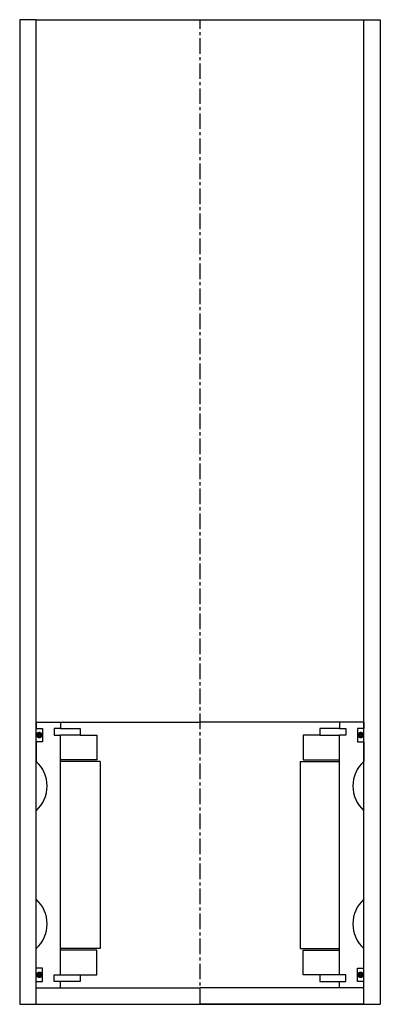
# Model space of a CAD drawing. Extents: x -55 to 55, y -10 to 290.
import ezdxf

# ---------------------------------------------------------------- set-up
doc = ezdxf.new("R2010")
doc.units = 0
doc.header["$LTSCALE"] = 0.15
doc.linetypes.add('CENTER', pattern=[50.8, 31.75, -6.35, 6.35, -6.35])
doc.layers.get('0').update_dxf_attribs({"linetype": 'CONTINUOUS'})
doc.layers.add('CENTER', color=9, linetype='CENTER')

msp = doc.modelspace()

# ---------------------------------------------------------------- linework, layer by layer
for p, q in [((-50, 290), (-55, 290)), ((-55, 290), (-55, -10)), ((-50, -10), (-50, 290)), ((-50, 290), (50, 290)), ((50, -10), (50, 290)), ((50, 290), (55, 290)), ((55, 290), (55, -10)), ((-50, 76), (-42.5, 76)), ((-50, 76), (-50, 74)), ((-42.5, 76), (0, 76)), ((-42.5, 76), (-42.5, 74)), ((42.5, 76), (0, 76)), ((42.5, 76), (42.5, 74)), ((50, 76), (42.5, 76)), ((50, 76), (50, 74)), ((-50, 74), (-48, 74)), ((-48, 74), (-48, 70)), ((-42.5, 74), (-44.5, 74)), ((-44.5, 74), (-44.5, 72)), ((-44.5, 72), (-42.5, 72)), ((-42.5, 74), (-36.5, 74)), ((-42.5, -1), (-42.5, 72)), ((-36.5, 72), (-42.5, 72)), ((-36.5, 74), (-36.5, 72)), ((-36.5, 72), (-31.5, 72)), ((-31.5, 72), (-31.5, 64.5)), ((36.5, 72), (31.5, 72)), ((31.5, 72), (31.5, 64.5)), ((42.5, 74), (36.5, 74)), ((36.5, 74), (36.5, 72)), ((36.5, 72), (42.5, 72)), ((42.5, 74), (44.5, 74)), ((44.5, 72), (42.5, 72)), ((42.5, -1), (42.5, 72)), ((44.5, 74), (44.5, 72)), ((50, 74), (48, 74)), ((48, 74), (48, 70)), ((-48, 70), (-50, 70)), ((-50, 70), (-50, 64)), ((48, 70), (50, 70)), ((50, 70), (50, 64)), ((-31.5, 64.5), (-42.5, 64.5)), ((-30.5, 64), (-42.5, 64)), ((-30.5, 64), (-30.5, 7)), ((30.5, 64), (30.5, 7)), ((30.5, 64), (42.5, 64)), ((31.5, 64.5), (42.5, 64.5)), ((-50, 22), (-50, 49)), ((50, 22), (50, 49)), ((-50, 1), (-50, 7)), ((-30.5, 7), (-42.5, 7)), ((-31.5, 6.5), (-42.5, 6.5)), ((-31.5, -1), (-31.5, 6.5)), ((30.5, 7), (42.5, 7)), ((31.5, -1), (31.5, 6.5)), ((31.5, 6.5), (42.5, 6.5)), ((50, 1), (50, 7)), ((-48, 1), (-50, 1)), ((-48, -3), (-48, 1)), ((48, -3), (48, 1)), ((48, 1), (50, 1)), ((-50, -3), (-48, -3)), ((-44.5, -3), (-44.5, -1)), ((-44.5, -1), (-42.5, -1)), ((-42.5, -3), (-44.5, -3)), ((-42.5, -1), (-36.5, -1)), ((-42.5, -5), (-42.5, -3)), ((-36.5, -3), (-42.5, -3)), ((-36.5, -1), (-36.5, -3)), ((-36.5, -1), (-31.5, -1)), ((36.5, -1), (31.5, -1)), ((42.5, -1), (36.5, -1)), ((36.5, -1), (36.5, -3)), ((36.5, -3), (42.5, -3)), ((44.5, -1), (42.5, -1)), ((42.5, -3), (44.5, -3)), ((44.5, -3), (44.5, -1)), ((50, -3), (48, -3)), ((-50, -5), (-42.5, -5)), ((-42.5, -5), (0, -5)), ((42.5, -5), (0, -5)), ((42.5, -5), (42.5, -3)), ((50, -5), (42.5, -5)), ((-50, -10), (-50, -8)), ((-50, -10), (-50, -8)), ((50, -10), (50, -8)), ((50, -10), (50, -8)), ((-55, -10), (55, -10)), ((-50, -10), (-37.5, -10)), ((42.5, -10), (0, -10)), ((50, -10), (37.5, -10))]:
    msp.add_line(p, q)
at = {"const_width": 0.95}
for points in [[(-48.51, 72.04, -1), (-49.56, 72.04, -1)], [(48.51, 72.04, 1), (49.56, 72.04, 1)], [(-48.45, -1.02, -1), (-49.5, -1.02, -1)], [(48.45, -1.02, 1), (49.5, -1.02, 1)]]:
    msp.add_lwpolyline(points, format="xyb", close=True, dxfattribs=at)
for centre, start, end in [((-56.61, 56.5), 311.4096, 48.5904), ((56.61, 56.5), 131.4096, 228.5904), ((-56.61, 14.5), 311.4096, 48.5904), ((56.61, 14.5), 131.4096, 228.5904)]:
    msp.add_arc(centre, 10, start, end)
at = {"layer": 'CENTER'}
for q in [(0, 290), (0, 71), (0, 71), (0, 58)]:
    msp.add_line((0, -10), q, dxfattribs=at)

doc.saveas('drawing.dxf')
